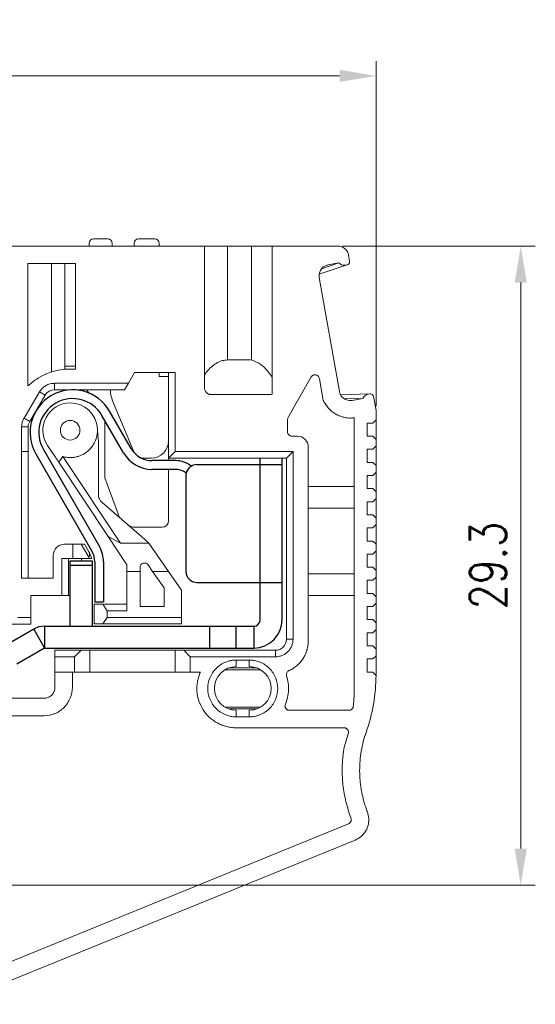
# Model space of a CAD drawing. Header units: millimetres. Extents: x -5 to 292, y -5 to 205.
# Tile 5 of 16: x 104 to 139, y 85 to 153. Entities that reach past the tile are written whole.
import ezdxf

# ---------------------------------------------------------------- set-up
doc = ezdxf.new("R2010")
doc.units = ezdxf.units.MM
doc.layers.get('0').update_dxf_attribs({"lineweight": 30})
doc.layers.get('Defpoints').update_dxf_attribs({"lineweight": 13})
doc.layers.add('尺寸层', color=3, linetype='Continuous', lineweight=13)
doc.styles.add('romans-高2.5', font='romans.shx', dxfattribs={"width": 0.8, "height": 2.5})
doc.dimstyles.new('副本 A4_1-Rev.1.1', dxfattribs={"dimtxt": 2.5, "dimasz": 2.5, "dimexe": 1, "dimexo": 0.3, "dimgap": 1, "dimtad": 1, "dimlfac": 0.666667, "dimzin": 1, "dimdsep": 46, "dimtxsty": 'romans-高2.5', "dimcen": 1, "dimclrd": 256, "dimclre": 256, "dimclrt": 256, "dimadec": 1, "dimazin": 0, "dimtfac": 1, "dimtmove": 0, "dimatfit": 3, "dimfxl": 1, "dimtolj": 1, "dimtzin": 0, "dimlwd": -1, "dimlwe": -1, "dimarcsym": 0})

# ---------------------------------------------------------------- blocks, each defined once
blk = doc.blocks.new('*D5')
at = {"layer": 'Defpoints', "color": 0}
for p in [(28.251, 149.046), (28.251, 126.06), (128.001, 126.06)]:
    blk.add_point(p, dxfattribs=at)
at = {"layer": '尺寸层'}
for p, q in [((28.251, 126.36), (28.251, 150.046)), ((128.001, 126.36), (128.001, 150.046)), ((125.501, 149.046), (30.751, 149.046))]:
    blk.add_line(p, q, dxfattribs=at)
for points in [[(30.751, 149.463), (30.751, 148.63), (28.251, 149.046)], [(125.501, 149.463), (125.501, 148.63), (128.001, 149.046)]]:
    blk.add_solid(points, dxfattribs=at)
at = {"layer": '尺寸层', "insert": (78.126, 151.296), "char_height": 2.5, "attachment_point": 5, "style": 'romans-高2.5'}
blk.add_mtext('\\A1;66.5', dxfattribs=at)
blk = doc.blocks.new('*D7')
at = {"layer": 'Defpoints', "color": 0}
for p in [(125.38, 137.355), (95.751, 93.48), (137.935, 93.48)]:
    blk.add_point(p, dxfattribs=at)
at = {"layer": '尺寸层'}
for p, q in [((125.68, 137.355), (138.935, 137.355)), ((137.935, 134.855), (137.935, 95.98)), ((96.051, 93.48), (138.935, 93.48))]:
    blk.add_line(p, q, dxfattribs=at)
for points in [[(137.519, 134.855), (138.352, 134.855), (137.935, 137.355)], [(137.519, 95.98), (138.352, 95.98), (137.935, 93.48)]]:
    blk.add_solid(points, dxfattribs=at)
at = {"layer": '尺寸层', "insert": (135.685, 115.417), "char_height": 2.5, "attachment_point": 5, "rotation": 90, "style": 'romans-高2.5'}
blk.add_mtext('\\A1;29.3', dxfattribs=at)

msp = doc.modelspace()

# ---------------------------------------------------------------- linework, layer by layer
at = {"color": 7, "linetype": 'Continuous', "lineweight": 15}
for p, q in [((116.226, 137.355), (101.976, 137.355)), ((108.314, 137.355), (108.314, 137.545)), ((108.614, 137.845), (109.589, 137.845)), ((109.889, 137.355), (109.889, 137.545)), ((111.389, 137.545), (111.389, 137.355)), ((111.689, 137.845), (112.814, 137.845)), ((113.114, 137.545), (113.114, 137.355)), ((116.226, 127.613), (116.226, 137.355)), ((117.801, 137.355), (117.801, 129.539)), ((119.451, 137.355), (117.801, 137.355)), ((119.451, 129.539), (119.451, 137.355)), ((120.876, 137.355), (120.876, 127.188)), ((125.38, 137.355), (120.876, 137.355)), ((126.118, 136.736), (126.19, 136.329)), ((104.101, 136.155), (107.376, 136.155)), ((104.101, 129.105), (104.101, 136.155)), ((105.726, 128.715), (105.726, 136.155)), ((106.626, 136.155), (106.626, 129.105)), ((107.376, 136.155), (107.376, 129.105)), ((126.023, 136.071), (124.099, 135.433)), ((124.261, 135.803), (125.45, 136.197)), ((125.449, 136.198), (124.713, 136.068)), ((125.557, 136.123), (125.449, 136.198)), ((126.008, 136.068), (125.893, 136.048)), ((124.104, 135.199), (125.485, 127.37)), ((117.801, 129.539), (119.451, 129.539)), ((104.101, 127.752), (104.101, 129.105)), ((107.376, 129.105), (106.626, 129.105)), ((106.626, 128.897), (106.626, 129.105)), ((107.376, 129.105), (107.376, 128.897)), ((110.996, 127.935), (111.429, 128.685)), ((111.429, 128.685), (114.21, 128.685)), ((113.114, 128.685), (113.114, 128.395)), ((113.76, 122.805), (113.76, 128.685)), ((114.21, 128.685), (114.21, 123.255)), ((105.93, 127.935), (110.996, 127.935)), ((105.93, 127.935), (105.93, 127.485)), ((110.996, 127.935), (110.736, 127.485)), ((113.114, 128.395), (113.76, 128.395)), ((113.76, 128.395), (113.76, 123.984)), ((122.026, 125.727), (123.552, 128.37)), ((124.108, 128.272), (124.354, 126.875)), ((103.837, 125.544), (104.896, 127.343)), ((105.283, 127.115), (104.225, 125.315)), ((105.283, 127.115), (104.896, 127.343)), ((105.93, 127.485), (110.736, 127.485)), ((108.153, 127.485), (108.278, 127.267)), ((120.726, 127.163), (116.676, 127.163)), ((125.561, 127.149), (127.584, 127.207)), ((127.456, 127.185), (127.57, 127.205)), ((111.333, 123.336), (109.973, 126.572)), ((124.498, 126.548), (124.723, 126.255)), ((127.091, 126.893), (125.839, 126.857)), ((126.354, 126.762), (127.09, 126.892)), ((127.09, 126.892), (127.166, 127)), ((127.937, 126.424), (127.831, 127.022)), ((109.05, 125.931), (109.386, 125.349)), ((128.001, 126.06), (127.937, 126.424)), ((128.001, 126.06), (128.001, 125.43)), ((103.837, 125.544), (104.225, 125.315)), ((109.386, 125.349), (109.386, 121.451)), ((121.926, 124.605), (121.926, 125.352)), ((126.498, 125.57), (126.501, 125.506)), ((126.501, 125.506), (126.501, 106.755)), ((127.776, 125.205), (127.401, 125.205)), ((127.401, 125.205), (127.401, 124.305)), ((127.776, 125.205), (128.001, 125.43)), ((128.001, 125.43), (128.001, 124.08)), ((103.671, 123.255), (103.671, 124.935)), ((104.121, 124.935), (103.671, 124.935)), ((104.121, 123.255), (104.121, 124.935)), ((108.936, 123.895), (108.879, 124.714)), ((108.936, 120.317), (108.936, 123.895)), ((122.601, 124.305), (122.226, 124.305)), ((127.776, 124.305), (127.401, 124.305)), ((128.001, 124.08), (127.776, 124.305)), ((128.001, 124.08), (128.001, 123.63)), ((103.671, 114.555), (103.671, 123.255)), ((104.121, 123.255), (103.671, 123.255)), ((104.121, 123.255), (104.121, 114.555)), ((113.76, 122.805), (114.21, 123.255)), ((114.21, 123.255), (122.301, 123.255)), ((122.301, 123.255), (121.851, 122.805)), ((122.301, 123.255), (122.301, 122.805)), ((123.351, 110.258), (123.351, 123.555)), ((127.776, 123.405), (127.401, 123.405)), ((127.401, 123.405), (127.401, 122.505)), ((127.776, 123.405), (128.001, 123.63)), ((128.001, 123.63), (128.001, 122.28)), ((109.607, 117.409), (106.216, 122.522)), ((106.504, 122.902), (110.446, 116.959)), ((112.56, 122.784), (112.162, 122.784)), ((121.851, 122.805), (113.76, 122.805)), ((113.76, 122.805), (113.76, 122.624)), ((121.851, 122.805), (121.851, 110.355)), ((122.301, 122.805), (122.301, 110.355)), ((127.776, 122.505), (127.401, 122.505)), ((128.001, 122.28), (127.776, 122.505)), ((113.76, 122.024), (113.76, 118.502)), ((127.776, 121.605), (128.001, 121.83)), ((128.001, 122.28), (128.001, 121.83)), ((128.001, 121.83), (128.001, 120.48)), ((109.386, 121.451), (110.314, 118.901)), ((127.776, 121.605), (127.401, 121.605)), ((127.401, 121.605), (127.401, 120.705)), ((123.351, 120.855), (126.501, 120.855)), ((127.776, 120.705), (127.401, 120.705)), ((128.001, 120.48), (127.776, 120.705)), ((128.001, 120.48), (128.001, 120.03)), ((109.194, 119.751), (111.889, 117.405)), ((127.776, 119.805), (127.401, 119.805)), ((127.401, 119.805), (127.401, 118.905)), ((127.776, 119.805), (128.001, 120.03)), ((128.001, 120.03), (128.001, 118.68)), ((123.351, 119.355), (126.501, 119.355)), ((127.776, 118.905), (127.401, 118.905)), ((128.001, 118.68), (127.776, 118.905)), ((128.001, 118.68), (128.001, 118.23)), ((113.31, 118.052), (111.427, 118.052)), ((127.776, 118.005), (127.401, 118.005)), ((127.401, 118.005), (127.401, 117.105)), ((127.776, 118.005), (128.001, 118.23)), ((128.001, 118.23), (128.001, 116.88)), ((110.901, 115.459), (109.607, 117.409)), ((110.446, 116.959), (109.607, 117.409)), ((111.889, 117.405), (112.401, 116.959)), ((127.776, 117.105), (127.401, 117.105)), ((128.001, 116.88), (127.776, 117.105)), ((107.194, 116.88), (106.589, 116.88)), ((107.194, 115.905), (107.194, 116.88)), ((107.765, 116.88), (107.194, 116.88)), ((107.765, 116.88), (108.28, 115.987)), ((107.996, 116.88), (108.294, 116.362)), ((112.401, 116.959), (110.446, 116.959)), ((112.401, 116.959), (113.761, 115.009)), ((127.776, 116.205), (128.001, 116.43)), ((128.001, 116.88), (128.001, 116.43)), ((128.001, 116.43), (128.001, 115.08)), ((105.839, 116.13), (105.839, 114.555)), ((107.194, 115.905), (106.439, 115.905)), ((106.439, 113.355), (106.439, 115.905)), ((106.889, 115.905), (106.889, 113.355)), ((108.321, 115.905), (107.194, 115.905)), ((107.789, 115.755), (107.789, 115.905)), ((127.776, 116.205), (127.401, 116.205)), ((127.401, 116.205), (127.401, 115.305)), ((110.901, 115.009), (110.901, 115.459)), ((110.901, 115.009), (110.901, 112.309)), ((111.801, 115.009), (110.901, 115.009)), ((111.801, 115.292), (111.801, 115.009)), ((111.801, 112.609), (111.801, 115.009)), ((112.664, 115.009), (112.347, 115.463)), ((113.451, 113.881), (112.664, 115.009)), ((113.761, 115.009), (112.664, 115.009)), ((114.651, 113.734), (113.761, 115.009)), ((127.776, 115.305), (127.401, 115.305)), ((128.001, 115.08), (127.776, 115.305)), ((128.001, 115.08), (128.001, 114.63)), ((104.121, 114.555), (103.671, 114.555)), ((105.839, 114.555), (104.121, 114.555)), ((123.351, 114.855), (126.501, 114.855)), ((127.776, 114.405), (127.401, 114.405)), ((127.401, 114.405), (127.401, 113.505)), ((127.776, 114.405), (128.001, 114.63)), ((128.001, 114.63), (128.001, 113.28)), ((113.451, 113.881), (113.451, 112.609)), ((114.651, 111.859), (114.651, 113.734)), ((106.439, 113.355), (104.301, 113.355)), ((104.301, 113.355), (104.301, 111.855)), ((106.889, 113.355), (106.439, 113.355)), ((106.889, 113.355), (107.001, 113.355)), ((123.351, 113.355), (126.501, 113.355)), ((127.776, 113.505), (127.401, 113.505)), ((128.001, 113.28), (127.776, 113.505)), ((128.001, 113.28), (128.001, 112.83)), ((108.651, 112.759), (108.651, 111.409)), ((109.251, 112.759), (108.651, 112.759)), ((109.551, 112.309), (109.251, 112.759)), ((110.901, 112.759), (109.251, 112.759)), ((109.551, 112.309), (109.551, 111.859)), ((110.901, 112.309), (109.551, 112.309)), ((113.451, 112.609), (111.801, 112.609)), ((127.776, 112.605), (127.401, 112.605)), ((127.401, 112.605), (127.401, 111.705)), ((127.776, 112.605), (128.001, 112.83)), ((128.001, 112.83), (128.001, 111.48)), ((103.401, 111.855), (104.301, 111.855)), ((104.301, 111.855), (104.301, 111.405)), ((109.251, 111.409), (109.551, 111.859)), ((109.551, 111.859), (114.651, 111.859)), ((114.651, 111.859), (114.651, 111.409)), ((127.776, 111.705), (127.401, 111.705)), ((128.001, 111.48), (127.776, 111.705)), ((104.301, 111.405), (102.951, 111.405)), ((109.251, 111.409), (108.651, 111.409)), ((114.651, 111.409), (109.251, 111.409)), ((127.776, 110.805), (128.001, 111.03)), ((128.001, 111.48), (128.001, 111.03)), ((128.001, 111.03), (128.001, 109.68)), ((121.851, 110.355), (122.301, 110.355)), ((127.776, 110.805), (127.401, 110.805)), ((127.401, 110.805), (127.401, 109.905)), ((107.751, 109.605), (105.951, 109.605)), ((105.951, 109.605), (105.951, 109.155)), ((107.751, 109.605), (107.301, 109.155)), ((108.351, 109.605), (107.751, 109.605)), ((108.351, 108.105), (108.351, 109.605)), ((114.201, 109.605), (108.351, 109.605)), ((114.201, 108.105), (114.201, 109.605)), ((114.801, 109.605), (114.201, 109.605)), ((115.251, 109.155), (114.801, 109.605)), ((114.801, 109.605), (121.101, 109.605)), ((121.101, 109.605), (121.101, 109.155)), ((127.776, 109.905), (127.401, 109.905)), ((128.001, 109.68), (127.776, 109.905)), ((128.001, 109.68), (128.001, 109.23)), ((105.951, 109.155), (105.951, 108.105)), ((107.301, 109.155), (105.951, 109.155)), ((107.301, 108.105), (107.301, 109.155)), ((115.251, 109.155), (115.251, 108.105)), ((121.101, 109.155), (115.251, 109.155)), ((119.301, 108.93), (118.401, 108.93)), ((118.401, 108.93), (118.401, 108.48)), ((119.301, 108.48), (119.301, 108.93)), ((127.776, 109.005), (127.401, 109.005)), ((127.401, 109.005), (127.401, 108.105)), ((127.776, 109.005), (128.001, 109.23)), ((128.001, 109.23), (128.001, 107.947)), ((117.611, 108.255), (120.091, 108.255)), ((117.88, 108.387), (119.821, 108.387)), ((107.301, 108.105), (105.951, 108.105)), ((105.951, 108.105), (105.951, 107.055)), ((107.151, 108.105), (107.151, 107.055)), ((108.351, 108.105), (107.301, 108.105)), ((114.201, 108.105), (108.351, 108.105)), ((114.201, 108.105), (115.251, 108.105)), ((115.946, 108.105), (115.251, 108.105)), ((127.776, 108.105), (127.401, 108.105)), ((128.001, 107.879), (127.776, 108.105)), ((105.201, 106.305), (92.601, 106.305)), ((126.501, 106.755), (126.499, 106.651)), ((120.091, 105.705), (117.611, 105.705)), ((117.88, 105.573), (119.821, 105.573)), ((118.401, 105.48), (118.401, 105.03)), ((119.301, 105.03), (119.301, 105.48)), ((126.141, 105.48), (122.05, 105.48)), ((105.201, 105.105), (92.601, 105.105)), ((118.401, 105.03), (119.301, 105.03)), ((118.401, 104.28), (125.812, 104.28)), ((126.19, 98.349), (126.288, 98.057)), ((126.115, 97.688), (98.221, 86.309)), ((98.899, 85.291), (126.568, 96.573))]:
    msp.add_line(p, q, dxfattribs=at)
at = {"color": 7, "linetype": 'Continuous'}
for p, q in [((111.19, 123.449), (109.706, 126.022)), ((111.19, 123.449), (109.706, 126.022)), ((110.671, 123.149), (109.186, 125.722)), ((110.671, 123.149), (109.186, 125.722)), ((104.64, 123.099), (108.495, 116.418)), ((105.16, 123.399), (109.014, 116.718)), ((114.256, 122.624), (112.619, 122.624)), ((114.256, 122.624), (112.619, 122.624)), ((120.051, 122.355), (120.051, 122.805)), ((121.551, 111.705), (121.551, 122.805)), ((114.256, 122.024), (112.619, 122.024)), ((114.256, 122.024), (112.619, 122.024)), ((114.967, 121.76), (114.843, 121.844)), ((115.701, 122.355), (121.551, 122.355)), ((114.951, 121.605), (114.951, 115.005)), ((107.001, 115.755), (108.501, 115.755)), ((107.001, 111.255), (107.001, 115.755)), ((108.501, 115.755), (108.501, 111.255)), ((108.695, 115.668), (108.695, 112.934)), ((109.295, 115.668), (109.295, 112.934)), ((107.001, 115.455), (108.501, 115.455)), ((115.701, 114.255), (121.551, 114.255)), ((120.051, 111.705), (120.051, 114.255)), ((108.695, 112.934), (109.295, 112.934)), ((104.499, 111.054), (102.597, 109.956)), ((104.499, 111.054), (105.249, 109.755)), ((105.249, 111.255), (119.601, 111.255)), ((105.249, 111.255), (105.249, 109.755)), ((116.601, 109.755), (116.601, 111.255)), ((118.401, 109.755), (118.401, 111.255)), ((119.601, 111.255), (119.601, 109.755)), ((105.249, 109.755), (103.347, 108.657)), ((105.249, 109.755), (119.601, 109.755))]:
    msp.add_line(p, q, dxfattribs=at)
at = {"color": 1, "linetype": 'Continuous'}
msp.add_line((120.051, 114.255), (120.051, 122.355), dxfattribs=at)
at = {"color": 7, "linetype": 'Continuous', "lineweight": 15}
for centre, radius, start, end in [((108.614, 137.545), 0.3, 90, 180), ((109.589, 137.545), 0.3, 0, 90), ((111.689, 137.545), 0.3, 90, 180), ((112.814, 137.545), 0.3, 0, 90), ((107.002, 124.714), 4.2, 110.15169, 127.52914), ((107.002, 124.714), 4.2, 84.8886, 95.6314), ((105.93, 126.735), 0.75, 90, 149.53032), ((112.739, 127.734), 3, 184.75575, 202.78758), ((107.001, 124.71), 1.875, 90, 214.25527), ((107.001, 124.71), 1.875, 3.92672, 90), ((104.871, 124.935), 0.75, 149.53032, 180), ((112.56, 123.984), 1.2, 270, 0), ((112.162, 123.684), 0.9, 202.78758, 270), ((113.31, 118.502), 0.45, 270, 0), ((112.101, 115.292), 0.3, 34.90481, 180), ((121.101, 110.355), 0.75, 270, 360), ((118.401, 106.98), 1.5, 90, 270), ((119.301, 106.98), 1.5, 270, 90)]:
    msp.add_arc(centre, radius, start, end, dxfattribs=at)
at = {"color": 7, "linetype": 'Continuous'}
for centre, radius, start, end in [((107.173, 124.56), 2.924, 29.98409, 209.98409), ((107.173, 124.56), 2.324, 29.98409, 209.98409), ((112.619, 124.274), 2.25, 209.98409, 270), ((112.619, 124.274), 2.25, 209.98409, 270), ((112.619, 124.274), 1.65, 209.98409, 270), ((112.619, 124.274), 1.65, 209.98409, 270), ((114.256, 120.974), 1.65, 50.34894, 90), ((114.256, 120.974), 1.05, 55.99995, 90), ((115.701, 121.605), 0.75, 90, 180), ((107.195, 115.668), 1.5, 0, 29.98409), ((107.195, 115.668), 2.1, 0, 29.98409), ((115.701, 115.005), 0.75, 180, 270), ((119.601, 111.705), 1.95, 270, 0), ((119.601, 111.705), 0.45, 270, 0), ((105.249, 109.755), 1.5, 90, 120)]:
    msp.add_arc(centre, radius, start, end, dxfattribs=at)
at = {"color": 7, "linetype": 'Continuous', "lineweight": 15}
for points, knots in [([(117.801, 137.355), (117.542, 137.355), (117.025, 137.355), (116.49, 137.355), (116.244, 137.355), (116.226, 137.355)], [0, 0, 0, 0, 0.481154, 0.962309, 1, 1, 1, 1]), ([(120.876, 137.355), (120.648, 137.355), (120.191, 137.355), (119.698, 137.355), (119.451, 137.355)], [0, 0, 0, 0, 0.499126, 1, 1, 1, 1]), ([(126.119, 136.735), (126.111, 136.77), (126.096, 136.838), (126.057, 136.935), (126.005, 137.025), (125.94, 137.107), (125.857, 137.187), (125.754, 137.26), (125.633, 137.314), (125.507, 137.349), (125.422, 137.353), (125.38, 137.355)], [0, 0, 0, 0, 0.101572, 0.200381, 0.298422, 0.397735, 0.500284, 0.627642, 0.757961, 0.878261, 1, 1, 1, 1]), ([(124.713, 136.068), (124.681, 136.061), (124.618, 136.048), (124.526, 136.011), (124.426, 135.957), (124.322, 135.876), (124.226, 135.764), (124.152, 135.635), (124.107, 135.495), (124.086, 135.346), (124.098, 135.249), (124.104, 135.199)], [0, 0, 0, 0, 0.082281, 0.165172, 0.250056, 0.372157, 0.499951, 0.622092, 0.749974, 0.87392, 1, 1, 1, 1]), ([(126.19, 136.329), (126.2, 136.271), (126.187, 136.209), (126.119, 136.112), (126.066, 136.078), (126.008, 136.068)], [0, 0, 0, 0, 0.5, 0.5, 1, 1, 1, 1]), ([(117.801, 129.539), (117.684, 129.53), (117.443, 129.51), (117.09, 129.357), (116.748, 129.116), (116.441, 128.829), (116.292, 128.596), (116.226, 128.493)], [0, 0, 0, 0, 0.17427, 0.360545, 0.571275, 0.811123, 1, 1, 1, 1]), ([(120.876, 128.313), (120.792, 128.447), (120.569, 128.801), (120.112, 129.275), (119.655, 129.457), (119.451, 129.539)], [0, 0, 0, 0, 0.250793, 0.664082, 1, 1, 1, 1]), ([(123.552, 128.37), (123.563, 128.387), (123.586, 128.421), (123.632, 128.462), (123.693, 128.499), (123.772, 128.523), (123.864, 128.52), (123.953, 128.491), (124.027, 128.435), (124.084, 128.361), (124.1, 128.302), (124.108, 128.272)], [0, 0, 0, 0, 0.083346, 0.16562, 0.250326, 0.373803, 0.500198, 0.623666, 0.750056, 0.874272, 1, 1, 1, 1]), ([(104.896, 127.343), (104.918, 127.379), (104.962, 127.448), (105.042, 127.544), (105.13, 127.631), (105.227, 127.709), (105.383, 127.811), (105.616, 127.913), (105.824, 127.927), (105.93, 127.935)], [0, 0, 0, 0, 0.100182, 0.199273, 0.298311, 0.398337, 0.500361, 0.746009, 1, 1, 1, 1]), ([(116.676, 127.163), (116.656, 127.163), (116.617, 127.165), (116.559, 127.177), (116.467, 127.208), (116.349, 127.286), (116.267, 127.411), (116.231, 127.524), (116.228, 127.583), (116.226, 127.613)], [0, 0, 0, 0, 0.083162, 0.166272, 0.250751, 0.500081, 0.749411, 0.873978, 1, 1, 1, 1]), ([(125.485, 127.37), (125.491, 127.339), (125.505, 127.275), (125.542, 127.184), (125.596, 127.083), (125.677, 126.979), (125.789, 126.884), (125.919, 126.81), (126.059, 126.764), (126.207, 126.744), (126.305, 126.756), (126.354, 126.762)], [0, 0, 0, 0, 0.082021, 0.164926, 0.250129, 0.372318, 0.500153, 0.622264, 0.750046, 0.873623, 1, 1, 1, 1]), ([(127.61, 127.208), (127.662, 127.208), (127.714, 127.189), (127.794, 127.122), (127.822, 127.074), (127.831, 127.022)], [0, 0, 0, 0, 0.5, 0.5, 1, 1, 1, 1]), ([(124.723, 126.255), (124.761, 126.211), (124.837, 126.124), (124.963, 126.008), (125.098, 125.904), (125.241, 125.812), (125.393, 125.733), (125.577, 125.657), (125.794, 125.593), (126.032, 125.554), (126.267, 125.547), (126.418, 125.562), (126.498, 125.57)], [0, 0, 0, 0, 0.0875144, 0.1735922, 0.2588975, 0.3441128, 0.4299223, 0.5169966, 0.6446802, 0.7713758, 0.8789573, 1, 1, 1, 1]), ([(103.671, 124.935), (103.672, 124.978), (103.675, 125.063), (103.696, 125.189), (103.729, 125.312), (103.775, 125.431), (103.816, 125.506), (103.837, 125.544)], [0, 0, 0, 0, 0.202264, 0.401136, 0.598864, 0.797736, 1, 1, 1, 1]), ([(107.001, 125.385), (106.824, 125.385), (106.649, 125.312), (106.399, 125.062), (106.326, 124.887), (106.326, 124.71)], [0, 0, 0, 0, 0.5, 0.5, 1, 1, 1, 1]), ([(107.676, 124.71), (107.676, 124.887), (107.603, 125.062), (107.353, 125.312), (107.178, 125.385), (107.001, 125.385)], [0, 0, 0, 0, 0.5, 0.5, 1, 1, 1, 1]), ([(121.926, 125.352), (121.927, 125.385), (121.929, 125.45), (121.949, 125.547), (121.98, 125.64), (122.011, 125.698), (122.026, 125.727)], [0, 0, 0, 0, 0.252195, 0.5, 0.747805, 1, 1, 1, 1]), ([(106.326, 124.71), (106.326, 124.533), (106.399, 124.358), (106.649, 124.108), (106.824, 124.035), (107.001, 124.035)], [0, 0, 0, 0, 0.5, 0.5, 1, 1, 1, 1]), ([(108.879, 124.714), (108.878, 124.665), (108.875, 124.567), (108.857, 124.421), (108.828, 124.278), (108.788, 124.135), (108.711, 123.927), (108.572, 123.663), (108.337, 123.377), (108.051, 123.141), (107.76, 122.986), (107.489, 122.893), (107.247, 122.844), (107.083, 122.838), (107.001, 122.835)], [0, 0, 0, 0, 0.049812, 0.099384, 0.149028, 0.199051, 0.249757, 0.375572, 0.499672, 0.625102, 0.749931, 0.833201, 0.916073, 1, 1, 1, 1]), ([(107.001, 124.035), (107.178, 124.035), (107.353, 124.108), (107.603, 124.358), (107.676, 124.533), (107.676, 124.71)], [0, 0, 0, 0, 0.5, 0.5, 1, 1, 1, 1]), ([(122.226, 124.305), (122.206, 124.306), (122.167, 124.308), (122.11, 124.325), (122.058, 124.353), (121.998, 124.403), (121.938, 124.486), (121.93, 124.565), (121.926, 124.605)], [0, 0, 0, 0, 0.1272, 0.249746, 0.3727, 0.501075, 0.749743, 1, 1, 1, 1]), ([(123.351, 123.555), (123.351, 123.751), (123.27, 123.946), (122.992, 124.224), (122.797, 124.305), (122.601, 124.305)], [0, 0, 0, 0, 0.5, 0.5, 1, 1, 1, 1]), ([(106.22, 122.524), (106.175, 122.591), (106.087, 122.72), (105.954, 122.917), (105.805, 123.135), (105.639, 123.38), (105.513, 123.564), (105.451, 123.655)], [0, 0, 0, 0, 0.191956, 0.371235, 0.540579, 0.774735, 1, 1, 1, 1]), ([(107.001, 122.835), (106.959, 122.835), (106.876, 122.837), (106.752, 122.85), (106.627, 122.871), (106.545, 122.891), (106.504, 122.902)], [0, 0, 0, 0, 0.247458, 0.495849, 0.746322, 1, 1, 1, 1]), ([(109.194, 119.751), (109.168, 119.776), (109.117, 119.825), (109.053, 119.911), (108.994, 120.019), (108.946, 120.155), (108.94, 120.263), (108.936, 120.317)], [0, 0, 0, 0, 0.167108, 0.331953, 0.497808, 0.746657, 1, 1, 1, 1]), ([(110.526, 118.591), (110.503, 118.613), (110.457, 118.656), (110.399, 118.731), (110.35, 118.812), (110.326, 118.871), (110.314, 118.901)], [0, 0, 0, 0, 0.251996, 0.5, 0.748004, 1, 1, 1, 1]), ([(111.427, 118.052), (111.39, 118.053), (111.318, 118.056), (111.213, 118.079), (111.114, 118.116), (111.019, 118.168), (110.963, 118.213), (110.934, 118.236)], [0, 0, 0, 0, 0.20418, 0.402104, 0.597896, 0.79582, 1, 1, 1, 1]), ([(106.589, 116.88), (106.392, 116.88), (106.197, 116.799), (105.919, 116.521), (105.839, 116.326), (105.839, 116.13)], [0, 0, 0, 0, 0.5, 0.5, 1, 1, 1, 1]), ([(107.996, 116.88), (107.994, 116.88), (107.992, 116.88), (107.972, 116.88), (107.935, 116.88), (107.872, 116.88), (107.805, 116.88), (107.765, 116.88)], [0, 0, 0, 0, 0.1444, 0.304972, 0.481957, 0.696095, 1, 1, 1, 1]), ([(108.28, 115.987), (108.313, 116.054), (108.332, 116.124), (108.337, 116.253), (108.323, 116.313), (108.294, 116.362)], [0, 0, 0, 0, 0.5, 0.5, 1, 1, 1, 1]), ([(108.469, 115.905), (108.46, 115.94), (108.443, 116.015), (108.406, 116.128), (108.357, 116.247), (108.316, 116.323), (108.294, 116.362)], [0, 0, 0, 0, 0.2168742, 0.4566637, 0.7180658, 1, 1, 1, 1]), ([(108.469, 115.905), (108.467, 115.905), (108.465, 115.905), (108.447, 115.905), (108.417, 115.905), (108.375, 115.905), (108.34, 115.905), (108.321, 115.905)], [0, 0, 0, 0, 0.190937, 0.383732, 0.58116, 0.785808, 1, 1, 1, 1]), ([(122.301, 110.355), (122.3, 110.317), (122.298, 110.242), (122.282, 110.13), (122.255, 110.02), (122.204, 109.871), (122.111, 109.691), (121.955, 109.501), (121.765, 109.344), (121.551, 109.235), (121.327, 109.167), (121.176, 109.159), (121.101, 109.155)], [0, 0, 0, 0, 0.060244, 0.12, 0.179809, 0.240207, 0.369957, 0.500129, 0.629879, 0.760052, 0.879923, 1, 1, 1, 1]), ([(122.023, 108.205), (122.071, 108.228), (122.166, 108.273), (122.302, 108.353), (122.433, 108.442), (122.602, 108.575), (122.797, 108.767), (122.996, 109.031), (123.156, 109.321), (123.268, 109.627), (123.338, 109.941), (123.347, 110.152), (123.351, 110.258)], [0, 0, 0, 0, 0.061309, 0.122353, 0.183435, 0.24486, 0.372317, 0.500074, 0.62753, 0.755288, 0.877566, 1, 1, 1, 1]), ([(118.401, 105.03), (118.352, 105.031), (118.254, 105.033), (118.108, 105.05), (117.964, 105.077), (117.822, 105.116), (117.604, 105.193), (117.322, 105.338), (117.013, 105.591), (116.759, 105.901), (116.524, 106.356), (116.404, 106.98), (116.524, 107.604), (116.759, 108.058), (117.013, 108.368), (117.322, 108.622), (117.633, 108.782), (117.915, 108.874), (118.156, 108.921), (118.319, 108.927), (118.401, 108.93)], [0, 0, 0, 0, 0.024168, 0.04814, 0.072052, 0.096044, 0.120253, 0.18524, 0.250357, 0.315345, 0.380462, 0.500024, 0.619586, 0.684573, 0.74969, 0.814678, 0.879795, 0.919942, 0.959796, 1, 1, 1, 1]), ([(119.301, 108.93), (119.35, 108.929), (119.448, 108.927), (119.594, 108.91), (119.738, 108.882), (119.88, 108.844), (120.098, 108.767), (120.379, 108.622), (120.689, 108.368), (120.943, 108.058), (121.178, 107.604), (121.298, 106.98), (121.178, 106.356), (120.943, 105.902), (120.689, 105.592), (120.38, 105.338), (120.069, 105.178), (119.787, 105.086), (119.546, 105.038), (119.383, 105.033), (119.301, 105.03)], [0, 0, 0, 0, 0.024168, 0.04814, 0.072052, 0.096044, 0.120253, 0.18524, 0.250357, 0.315345, 0.380462, 0.500024, 0.619586, 0.684573, 0.74969, 0.814678, 0.879795, 0.919942, 0.959796, 1, 1, 1, 1]), ([(121.861, 107.836), (121.855, 107.86), (121.843, 107.908), (121.847, 107.982), (121.872, 108.064), (121.926, 108.15), (121.991, 108.187), (122.023, 108.205)], [0, 0, 0, 0, 0.167942, 0.33134, 0.500671, 0.749552, 1, 1, 1, 1]), ([(115.946, 108.105), (115.924, 108.054), (115.88, 107.953), (115.825, 107.796), (115.78, 107.636), (115.732, 107.416), (115.698, 107.133), (115.701, 106.676), (115.813, 106.117), (116.106, 105.507), (116.538, 104.987), (116.999, 104.653), (117.414, 104.459), (117.738, 104.356), (118.069, 104.291), (118.29, 104.284), (118.401, 104.28)], [0, 0, 0, 0, 0.0308295, 0.0615595, 0.0923072, 0.1231892, 0.1866687, 0.2502897, 0.3771319, 0.5000286, 0.6229253, 0.7497675, 0.813247, 0.876868, 0.938399, 1, 1, 1, 1]), ([(121.776, 105.9), (121.908, 106.203), (121.984, 106.53), (122.013, 107.19), (121.966, 107.523), (121.861, 107.836)], [0, 0, 0, 0, 0.5, 0.5, 1, 1, 1, 1]), ([(105.951, 107.055), (105.95, 107.023), (105.948, 106.961), (105.929, 106.868), (105.894, 106.76), (105.832, 106.64), (105.735, 106.521), (105.616, 106.423), (105.483, 106.355), (105.342, 106.312), (105.248, 106.307), (105.201, 106.305)], [0, 0, 0, 0, 0.080116, 0.159742, 0.240152, 0.369784, 0.500092, 0.629724, 0.760033, 0.879852, 1, 1, 1, 1]), ([(105.201, 105.105), (105.456, 105.105), (105.711, 105.156), (106.183, 105.351), (106.399, 105.495), (106.76, 105.856), (106.905, 106.073), (107.1, 106.544), (107.151, 106.8), (107.151, 107.055)], [0, 0, 0, 0, 0.25, 0.25, 0.5, 0.5, 0.75, 0.75, 1, 1, 1, 1]), ([(122.05, 105.48), (122.034, 105.481), (122.001, 105.482), (121.953, 105.495), (121.877, 105.527), (121.789, 105.609), (121.748, 105.73), (121.75, 105.829), (121.767, 105.876), (121.776, 105.9)], [0, 0, 0, 0, 0.083448, 0.166422, 0.251208, 0.500128, 0.749048, 0.873783, 1, 1, 1, 1]), ([(126.44, 105.749), (126.436, 105.725), (126.428, 105.677), (126.393, 105.611), (126.337, 105.547), (126.252, 105.49), (126.178, 105.483), (126.141, 105.48)], [0, 0, 0, 0, 0.167933, 0.331347, 0.500668, 0.749551, 1, 1, 1, 1]), ([(125.812, 104.28), (125.835, 104.278), (125.881, 104.275), (125.967, 104.243), (126.059, 104.169), (126.106, 104.062), (126.116, 103.971), (126.107, 103.926), (126.102, 103.903)], [0, 0, 0, 0, 0.1246487, 0.250801, 0.4999597, 0.7491184, 0.8738237, 1, 1, 1, 1]), ([(127.322, 98.743), (127.286, 98.849), (127.215, 99.06), (127.125, 99.381), (127.048, 99.704), (126.985, 100.029), (126.936, 100.357), (126.901, 100.688), (126.881, 101.02), (126.871, 101.466), (126.894, 102.021), (126.979, 102.681), (127.116, 103.333), (127.253, 103.755), (127.322, 103.967)], [0, 0, 0, 0, 0.062884, 0.125436, 0.187767, 0.24999, 0.312217, 0.374562, 0.437138, 0.500054, 0.625464, 0.74999, 0.874534, 1, 1, 1, 1]), ([(125.827, 103.009), (125.808, 102.898), (125.769, 102.675), (125.727, 102.34), (125.696, 102.004), (125.679, 101.668), (125.674, 101.331), (125.681, 100.993), (125.706, 100.571), (125.762, 100.067), (125.865, 99.485), (126.004, 98.911), (126.128, 98.536), (126.19, 98.349)], [0, 0, 0, 0, 0.0716601, 0.143079, 0.2143557, 0.2855895, 0.3568801, 0.428327, 0.5000288, 0.6252564, 0.7499717, 0.8747085, 1, 1, 1, 1]), ([(126.288, 98.057), (126.293, 98.039), (126.302, 98.002), (126.304, 97.946), (126.295, 97.891), (126.269, 97.821), (126.215, 97.74), (126.149, 97.705), (126.115, 97.688)], [0, 0, 0, 0, 0.126924, 0.249703, 0.372884, 0.500972, 0.7497, 1, 1, 1, 1]), ([(126.568, 96.573), (126.61, 96.591), (126.692, 96.627), (126.809, 96.695), (126.919, 96.772), (127.062, 96.893), (127.222, 97.071), (127.369, 97.323), (127.467, 97.597), (127.508, 97.879), (127.5, 98.157), (127.454, 98.331), (127.431, 98.418)], [0, 0, 0, 0, 0.060476, 0.120505, 0.180578, 0.241187, 0.370478, 0.500119, 0.62941, 0.759051, 0.879437, 1, 1, 1, 1])]:
    msp.add_open_spline(points, degree=3, knots=knots, dxfattribs=at)
for points in [[(125.893, 136.048), (125.777, 136.028), (125.654, 136.055), (125.557, 136.123)], [(106.59, 128.894), (106.237, 128.859), (105.888, 128.779), (105.555, 128.657)], [(104.443, 128.045), (104.324, 127.953), (104.21, 127.855), (104.102, 127.752)], [(120.876, 127.188), (120.851, 127.181), (120.803, 127.166), (120.751, 127.164), (120.726, 127.163)], [(127.166, 127), (127.233, 127.096), (127.34, 127.164), (127.456, 127.185)], [(127.57, 127.205), (127.583, 127.207), (127.596, 127.208), (127.61, 127.208)], [(124.354, 126.875), (124.375, 126.756), (124.425, 126.643), (124.498, 126.548)], [(108.872, 124.838), (108.875, 124.797), (108.878, 124.755), (108.879, 124.714)], [(106.217, 122.521), (106.315, 122.646), (106.411, 122.773), (106.504, 122.902)], [(108.321, 115.905), (108.309, 115.934), (108.295, 115.961), (108.28, 115.987)], [(127.322, 103.967), (127.763, 105.221), (127.993, 106.549), (128.001, 107.879)], [(126.499, 106.651), (126.493, 106.501), (126.482, 106.199), (126.454, 105.899), (126.44, 105.749)], [(126.102, 103.903), (126.061, 103.753), (125.978, 103.452), (125.877, 103.156), (125.827, 103.009)], [(127.431, 98.418), (127.413, 98.473), (127.378, 98.581), (127.34, 98.689), (127.322, 98.743)]]:
    msp.add_open_spline(points, degree=3, dxfattribs=at)

# ---------------------------------------------------------------- dimensions: what is measured, and where the dimension line sits
at = {"layer": '尺寸层'}
dim = msp.add_linear_dim(base=(28.251, 149.046), p1=(128.001, 126.06), p2=(28.251, 126.06), dimstyle='副本 A4_1-Rev.1.1', override={"dimdec": 1}, dxfattribs=at)
dim.commit()
dim.dimension.update_dxf_attribs({"geometry": '*D5', "text_midpoint": (78.126, 149.046), "dimtype": 160})
dim = msp.add_linear_dim(base=(137.935436, 93.4798298), p1=(125.3799377, 137.35483), p2=(95.7509346, 93.4798298), angle=90, dimstyle='副本 A4_1-Rev.1.1', override={"dimdec": 1}, dxfattribs=at)
dim.commit()
dim.dimension.update_dxf_attribs({"geometry": '*D7', "text_midpoint": (137.935436, 115.4173299), "dimtype": 160})

doc.saveas('drawing.dxf')
